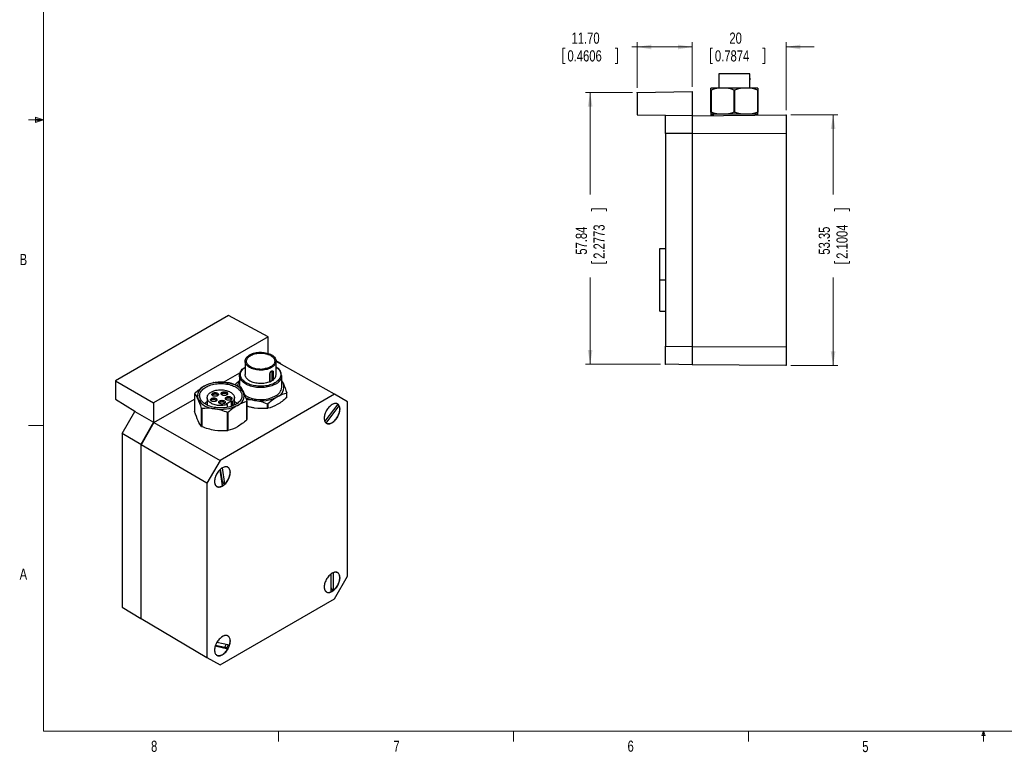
# Model space of a CAD drawing. Header units: millimetres. Extents: x 11 to 421, y 5 to 275.
# Tile 1 of 3: x 11 to 220, y 5 to 161. Entities that reach past the tile are written whole.
import ezdxf

# ---------------------------------------------------------------- set-up
doc = ezdxf.new("R2010")
doc.units = ezdxf.units.MM
doc.header["$PDSIZE"] = -1
doc.styles.add('SLDTEXTSTYLE0', font='TXT', dxfattribs={"width": 0.75})
doc.dimstyles.new('SLDDIMSTYLE0', dxfattribs={"dimtxt": 2.38125, "dimasz": 3, "dimexe": 0, "dimexo": 0.0625, "dimgap": 0.595313, "dimtad": 0, "dimrnd": 1e-09, "dimzin": 12, "dimdsep": 46, "dimtxsty": 'SLDTEXTSTYLE0', "dimsah": 1, "dimcen": 0.09, "dimadec": 0, "dimazin": 0, "dimtfac": 1, "dimtofl": 0, "dimtmove": 0, "dimatfit": 3, "dimfxl": 1, "dimtolj": 1, "dimtzin": 12, "dimarcsym": 0})
doc.dimstyles.new('SLDDIMSTYLE1', dxfattribs={"dimtxt": 2.38125, "dimasz": 3, "dimexe": 0, "dimexo": 0.0625, "dimgap": 0.595313, "dimtad": 0, "dimrnd": 1e-09, "dimzin": 12, "dimdsep": 46, "dimtxsty": 'SLDTEXTSTYLE0', "dimsah": 1, "dimcen": 0.09, "dimadec": 0, "dimazin": 0, "dimtfac": 1, "dimtofl": 0, "dimtmove": 0, "dimatfit": 3, "dimfxl": 1, "dimtolj": 1, "dimtzin": 12, "dimarcsym": 0})
doc.dimstyles.new('SLDDIMSTYLE2', dxfattribs={"dimtxt": 2.38125, "dimasz": 3, "dimexe": 0, "dimexo": 0.0625, "dimgap": 0.595313, "dimtad": 0, "dimrnd": 1e-09, "dimzin": 4, "dimdsep": 46, "dimtxsty": 'SLDTEXTSTYLE0', "dimsah": 1, "dimcen": 0.09, "dimadec": 0, "dimazin": 0, "dimtfac": 1, "dimtofl": 0, "dimtmove": 0, "dimatfit": 3, "dimfxl": 1, "dimtolj": 1, "dimtzin": 12, "dimarcsym": 0})

# ---------------------------------------------------------------- blocks, each defined once
blk = doc.blocks.new('*D7')
at = {"color": 7, "linetype": 'Continuous', "lineweight": 0}
for p, q in [((174.92, 141.18), (184.92, 141.18)), ((183.92, 141.18), (183.92, 124.22)), ((184.21, 121.19), (187.42, 121.19)), ((184.21, 121.19), (184.21, 120.7)), ((187.42, 121.19), (187.42, 120.7)), ((184.21, 109.59), (184.21, 110.07)), ((184.21, 109.59), (187.42, 109.59)), ((187.42, 109.59), (187.42, 110.07)), ((183.92, 87.84), (183.92, 106.55)), ((174.92, 87.84), (184.92, 87.84))]:
    blk.add_line(p, q, dxfattribs=at)
for points in [[(183.92, 141.18), (183.42, 138.18), (184.42, 138.18)], [(183.92, 87.84), (184.42, 90.84), (183.42, 90.84)]]:
    blk.add_solid(points, dxfattribs=at)
at = {"color": 7, "linetype": 'Continuous', "lineweight": 0, "char_height": 2.381, "attachment_point": 1, "rotation": 90, "style": 'SLDTEXTSTYLE0'}
for s, insert in [('2.1004', (184.63, 110.55)), ('53.35', (180.85, 111.43))]:
    blk.add_mtext(s, dxfattribs=dict(at, insert=insert))
blk = doc.blocks.new('*D8')
at = {"color": 7, "linetype": 'Continuous', "lineweight": 0}
for p, q in [((141.22, 145.95), (131.22, 145.95)), ((132.22, 145.95), (132.22, 124.22)), ((132.51, 121.19), (135.72, 121.19)), ((132.51, 121.19), (132.51, 120.7)), ((135.72, 121.19), (135.72, 120.7)), ((132.51, 109.59), (132.51, 110.07)), ((132.51, 109.59), (135.72, 109.59)), ((135.72, 109.59), (135.72, 110.07)), ((132.22, 88.11), (132.22, 106.55)), ((147.22, 88.11), (131.22, 88.11))]:
    blk.add_line(p, q, dxfattribs=at)
for points in [[(132.22, 145.95), (131.72, 142.95), (132.72, 142.95)], [(132.22, 88.11), (132.72, 91.11), (131.72, 91.11)]]:
    blk.add_solid(points, dxfattribs=at)
at = {"color": 7, "linetype": 'Continuous', "lineweight": 0, "char_height": 2.381, "attachment_point": 1, "rotation": 90, "style": 'SLDTEXTSTYLE0'}
for s, insert in [('57.84', (129.15, 111.43)), ('2.2773', (132.93, 110.55))]:
    blk.add_mtext(s, dxfattribs=dict(at, insert=insert))
blk = doc.blocks.new('*D9')
at = {"color": 7, "linetype": 'Continuous', "lineweight": 0}
for p, q in [((126.42, 155.38), (126.42, 152.16)), ((126.42, 155.38), (126.9, 155.38)), ((138.02, 155.38), (137.54, 155.38)), ((138.02, 155.38), (138.02, 152.16)), ((142.22, 155.66), (141.06, 155.66)), ((142.22, 146.95), (142.22, 156.66)), ((153.92, 155.66), (142.22, 155.66)), ((153.92, 147.16), (153.92, 156.66)), ((126.42, 152.16), (126.9, 152.16)), ((138.02, 152.16), (137.54, 152.16))]:
    blk.add_line(p, q, dxfattribs=at)
for points in [[(142.22, 155.66), (145.22, 155.16), (145.22, 156.16)], [(153.92, 155.66), (150.92, 156.16), (150.92, 155.16)]]:
    blk.add_solid(points, dxfattribs=at)
at = {"color": 7, "linetype": 'Continuous', "lineweight": 0, "char_height": 2.381, "attachment_point": 1, "style": 'SLDTEXTSTYLE0'}
for s, insert in [('11.70', (128.26, 158.73)), ('0.4606', (127.39, 154.95))]:
    blk.add_mtext(s, dxfattribs=dict(at, insert=insert))
blk = doc.blocks.new('*D10')
at = {"color": 7, "linetype": 'Continuous', "lineweight": 0}
for p, q in [((153.92, 155.66), (147.92, 155.66)), ((153.92, 147.16), (153.92, 156.66)), ((157.81, 155.38), (157.81, 152.16)), ((157.81, 155.38), (158.29, 155.38)), ((169.41, 155.38), (168.93, 155.38)), ((169.41, 155.38), (169.41, 152.16)), ((173.92, 142.18), (173.92, 156.66)), ((173.92, 155.66), (179.92, 155.66)), ((157.81, 152.16), (158.29, 152.16)), ((169.41, 152.16), (168.93, 152.16))]:
    blk.add_line(p, q, dxfattribs=at)
for points in [[(153.92, 155.66), (150.92, 156.16), (150.92, 155.16)], [(173.92, 155.66), (176.92, 155.16), (176.92, 156.16)]]:
    blk.add_solid(points, dxfattribs=at)
at = {"color": 7, "linetype": 'Continuous', "lineweight": 0, "char_height": 2.381, "attachment_point": 1, "style": 'SLDTEXTSTYLE0'}
for s, insert in [('20', (161.85, 158.73)), ('0.7874', (158.77, 154.95))]:
    blk.add_mtext(s, dxfattribs=dict(at, insert=insert))

msp = doc.modelspace()

# ---------------------------------------------------------------- linework, layer by layer
at = {"color": 7, "linetype": 'Continuous', "lineweight": 0}
for p, q in [((15.907, 270.309), (15.907, 9.959)), ((14.2, 140.744), (14.2, 139.56)), ((15.907, 140.134), (14.2, 140.744)), ((15.907, 140.134), (12.732, 140.134)), ((15.907, 140.134), (14.2, 140.363)), ((15.907, 140.134), (14.2, 139.872)), ((15.907, 140.134), (14.2, 139.56)), ((15.907, 75.046), (12.732, 75.046)), ((415.957, 9.959), (15.907, 9.959)), ((65.907, 9.959), (65.907, 7.805)), ((115.913, 9.959), (115.913, 7.805)), ((165.919, 9.959), (165.919, 7.805)), ((215.589, 9.081), (215.925, 9.959)), ((216.244, 9.081), (215.589, 9.081)), ((215.925, 9.959), (215.925, 7.805)), ((215.925, 9.959), (216.244, 9.081))]:
    msp.add_line(p, q, dxfattribs=at)
at = {"color": 7, "linetype": 'Continuous', "lineweight": 30}
for p, q in [((166.222, 149.932), (159.622, 149.932)), ((160.422, 146.919), (157.922, 146.919)), ((165.422, 146.919), (160.422, 146.919)), ((167.922, 146.919), (165.422, 146.919)), ((166.189, 146.919), (166.189, 148.582)), ((142.222, 145.953), (153.922, 146.157)), ((142.222, 145.953), (142.222, 141.215)), ((153.922, 146.157), (153.922, 141.114)), ((157.922, 146.486), (157.963, 146.486)), ((157.922, 141.752), (157.922, 146.486)), ((157.963, 146.486), (157.963, 141.752)), ((162.881, 146.486), (162.963, 146.486)), ((162.881, 141.752), (162.881, 146.486)), ((162.963, 146.486), (162.963, 141.752)), ((167.881, 141.752), (167.881, 146.486)), ((167.881, 146.486), (167.922, 146.486)), ((167.922, 146.486), (167.922, 141.752)), ((142.222, 141.215), (148.222, 141.11)), ((148.222, 141.073), (153.922, 141.114)), ((148.222, 141.11), (148.222, 141.073)), ((148.222, 137.223), (148.222, 141.073)), ((153.922, 141.01), (173.922, 141.185)), ((153.922, 141.114), (153.922, 137.264)), ((157.922, 141.752), (157.963, 141.752)), ((160.422, 141.319), (157.922, 141.319)), ((158.422, 141.132), (157.922, 141.132)), ((165.422, 141.319), (160.422, 141.319)), ((162.881, 141.752), (162.963, 141.752)), ((167.922, 141.319), (165.422, 141.319)), ((167.922, 141.132), (167.422, 141.132)), ((167.881, 141.752), (167.922, 141.752)), ((173.922, 141.185), (173.922, 137.233)), ((153.922, 137.264), (148.222, 137.223)), ((148.222, 137.223), (148.222, 91.944)), ((153.922, 137.264), (153.922, 91.903)), ((173.922, 137.233), (153.922, 137.16)), ((173.922, 137.233), (173.922, 91.788)), ((147.022, 112.734), (148.222, 112.734)), ((147.022, 106.084), (147.022, 112.734)), ((147.022, 99.434), (147.022, 106.084)), ((147.022, 106.084), (148.222, 106.084)), ((147.022, 99.434), (148.222, 99.434)), ((55.266, 98.445), (31.197, 84.55)), ((63.683, 93.919), (55.266, 98.445)), ((63.683, 93.919), (39.326, 79.858)), ((63.683, 90.421), (63.683, 93.919)), ((148.222, 88.11), (148.222, 91.944)), ((148.222, 91.944), (153.922, 91.903)), ((153.922, 91.903), (153.922, 88.01)), ((153.922, 91.86), (173.922, 91.788)), ((173.922, 91.788), (173.922, 87.836)), ((66.406, 88.229), (65.41, 88.804)), ((77.825, 81.694), (65.411, 88.684)), ((66.406, 88.124), (66.406, 88.229)), ((153.922, 88.01), (148.222, 88.11)), ((173.922, 87.836), (153.922, 88.01)), ((54.229, 84.258), (57.711, 86.268)), ((64.093, 84.365), (64.093, 86.121)), ((64.599, 86.494), (64.48, 86.562)), ((64.48, 86.562), (64.48, 84.562)), ((64.599, 86.494), (64.599, 84.738)), ((64.75, 86.5), (64.75, 84.744)), ((31.197, 84.55), (31.197, 80.681)), ((31.197, 84.55), (39.326, 79.858)), ((64.133, 84.435), (64.184, 84.406)), ((64.679, 84.692), (64.599, 84.738)), ((48.061, 81.87), (48.061, 78.005)), ((67.655, 81.033), (67.655, 81.958)), ((67.676, 81.078), (67.676, 82.004)), ((31.197, 80.681), (35.366, 78.104)), ((39.326, 79.858), (39.326, 75.74)), ((39.378, 75.685), (48.061, 80.698)), ((77.825, 81.694), (53.469, 67.634)), ((54.793, 79.694), (55.853, 80.306)), ((55.077, 79.53), (54.793, 79.694)), ((56.137, 80.142), (55.853, 80.306)), ((55.853, 80.306), (55.853, 79.13)), ((56.137, 80.142), (56.137, 79.232)), ((59.169, 76.287), (59.169, 80.152)), ((59.191, 80.198), (59.191, 76.332)), ((63.56, 78.702), (63.56, 79.628)), ((63.639, 79.64), (63.639, 78.714)), ((80.619, 80.081), (77.825, 81.694)), ((78.378, 79.682), (78.352, 79.706)), ((80.619, 42.973), (80.619, 80.081)), ((32.643, 73.358), (35.366, 78.073)), ((35.366, 78.104), (35.366, 78.073)), ((35.366, 78.073), (39.326, 75.74)), ((49.531, 74.838), (49.531, 78.704)), ((49.589, 78.67), (49.589, 74.805)), ((55.075, 73.956), (55.075, 77.822)), ((55.077, 78.929), (55.077, 79.53)), ((55.154, 77.834), (55.154, 73.969)), ((56.526, 79.416), (56.537, 79.407)), ((78.513, 79.602), (75.77, 75.952)), ((76.079, 75.584), (78.822, 79.233)), ((78.822, 79.233), (78.54, 79.397)), ((39.326, 75.74), (36.604, 71.024)), ((39.378, 75.685), (36.655, 70.97)), ((39.378, 75.685), (53.469, 67.634)), ((75.77, 75.952), (75.755, 75.961)), ((75.763, 75.967), (75.77, 75.952)), ((75.963, 75.651), (76.079, 75.584)), ((75.994, 75.622), (76.028, 75.611)), ((36.604, 71.024), (32.643, 73.358)), ((32.643, 73.358), (32.643, 36.387)), ((36.604, 71.024), (36.604, 33.986)), ((50.674, 62.793), (36.655, 70.97)), ((36.655, 33.98), (36.655, 70.97)), ((53.469, 67.634), (50.674, 62.793)), ((53.416, 65.614), (53.95, 62.196)), ((53.978, 63.136), (53.569, 65.755)), ((53.974, 66.048), (53.974, 66.048)), ((54.508, 62.625), (53.974, 66.048)), ((55.043, 66.211), (55.017, 66.236)), ((50.674, 62.793), (50.674, 25.686)), ((52.659, 62.151), (52.694, 62.141)), ((54.225, 62.788), (54.508, 62.625)), ((77.014, 43.389), (77.014, 39.611)), ((77.084, 40.472), (77.084, 43.443)), ((77.579, 43.719), (77.575, 43.721)), ((77.579, 39.937), (77.579, 43.719)), ((77.825, 38.133), (80.619, 42.973)), ((78.378, 43.754), (78.352, 43.779)), ((77.296, 40.101), (77.579, 39.937)), ((53.469, 24.072), (77.825, 38.133)), ((75.994, 39.694), (76.028, 39.684)), ((32.643, 36.387), (36.604, 33.986)), ((36.604, 33.986), (38.403, 32.946)), ((36.655, 33.98), (50.674, 25.686)), ((55.043, 30.283), (55.017, 30.308)), ((52.461, 28.137), (55.144, 27.528)), ((52.519, 28.297), (54.472, 27.854)), ((55.467, 28.251), (52.786, 28.859)), ((55.144, 27.528), (54.861, 27.691)), ((50.674, 25.686), (53.469, 24.072)), ((52.659, 26.223), (52.694, 26.213))]:
    msp.add_line(p, q, dxfattribs=at)
at = {"color": 7, "linetype": 'Continuous', "lineweight": 30, "flags": 128}
for points in [[(64.445, 87.399), (64.229, 87.286), (63.997, 87.183), (63.751, 87.093), (63.491, 87.016), (63.221, 86.952), (62.942, 86.903), (62.656, 86.868), (62.367, 86.847), (62.075, 86.842), (61.783, 86.851), (61.494, 86.875), (61.21, 86.914), (60.933, 86.967), (60.665, 87.034), (60.409, 87.114), (60.166, 87.208), (59.938, 87.313), (59.727, 87.429), (59.534, 87.556), (59.362, 87.692), (59.212, 87.837), (59.084, 87.988), (58.98, 88.146), (58.9, 88.308), (58.845, 88.473), (58.816, 88.641), (58.813, 88.81), (58.836, 88.978), (58.884, 89.144), (58.957, 89.307), (59.056, 89.466), (59.178, 89.619), (59.323, 89.765), (59.49, 89.903), (59.677, 90.033), (59.883, 90.152), (60.107, 90.26), (60.347, 90.356), (60.6, 90.44), (60.865, 90.51), (61.14, 90.567), (61.423, 90.61), (61.711, 90.637), (62.002, 90.65), (62.294, 90.649), (62.584, 90.632), (62.871, 90.6), (63.152, 90.554), (63.425, 90.494), (63.687, 90.42), (63.937, 90.333), (64.173, 90.234), (64.393, 90.123), (64.594, 90.001), (64.777, 89.87), (64.938, 89.729), (65.078, 89.581), (65.194, 89.427), (65.286, 89.267), (65.353, 89.103), (65.395, 88.936), (65.411, 88.768), (65.401, 88.599), (65.366, 88.432), (65.305, 88.267), (65.219, 88.106), (65.109, 87.95), (64.975, 87.8), (64.819, 87.658), (64.642, 87.524), (64.445, 87.399)], [(64.233, 87.522), (64.025, 87.413), (63.8, 87.315), (63.56, 87.23), (63.308, 87.158), (63.045, 87.101), (62.774, 87.057), (62.497, 87.029), (62.217, 87.016), (61.936, 87.018), (61.656, 87.035), (61.38, 87.067), (61.111, 87.114), (60.85, 87.175), (60.601, 87.25), (60.365, 87.338), (60.144, 87.439), (59.941, 87.551), (59.756, 87.673), (59.593, 87.805), (59.451, 87.946), (59.333, 88.093), (59.239, 88.246), (59.171, 88.404), (59.128, 88.564), (59.111, 88.726), (59.121, 88.888), (59.158, 89.049), (59.22, 89.208), (59.307, 89.362), (59.419, 89.511), (59.555, 89.653), (59.713, 89.787), (59.893, 89.912), (60.092, 90.027), (60.308, 90.131), (60.541, 90.222), (60.787, 90.3), (61.045, 90.365), (61.312, 90.416), (61.586, 90.452), (61.865, 90.472), (62.146, 90.478), (62.427, 90.469), (62.705, 90.444), (62.978, 90.404), (63.243, 90.35), (63.498, 90.282), (63.741, 90.2), (63.97, 90.106), (64.182, 89.999), (64.376, 89.882), (64.551, 89.755), (64.703, 89.618), (64.833, 89.474), (64.94, 89.324), (65.021, 89.168), (65.077, 89.009), (65.106, 88.848), (65.109, 88.686), (65.086, 88.524), (65.037, 88.364), (64.962, 88.207), (64.862, 88.056), (64.738, 87.91), (64.591, 87.772), (64.422, 87.642), (64.233, 87.522)], [(65.293, 83.888), (65.043, 83.755), (64.777, 83.632), (64.495, 83.522), (64.2, 83.424), (63.892, 83.34), (63.575, 83.269), (63.249, 83.212), (62.916, 83.169), (62.579, 83.142), (62.239, 83.128), (61.898, 83.13), (61.559, 83.147), (61.223, 83.179), (60.892, 83.225), (60.568, 83.285), (60.252, 83.359), (59.948, 83.447), (59.656, 83.548), (59.377, 83.662), (59.115, 83.787), (58.87, 83.923), (58.643, 84.07), (58.436, 84.226), (58.25, 84.391), (58.086, 84.563), (57.946, 84.742), (57.829, 84.927), (57.737, 85.116), (57.669, 85.309), (57.628, 85.504), (57.611, 85.701), (57.621, 85.897), (57.657, 86.093), (57.717, 86.286), (57.803, 86.476), (57.914, 86.662), (58.049, 86.843), (58.207, 87.017), (58.387, 87.184), (58.589, 87.342), (58.811, 87.491), (58.811, 87.491)], [(65.152, 84.133), (64.907, 84.003), (64.645, 83.883), (64.369, 83.776), (64.078, 83.681), (63.776, 83.6), (63.464, 83.532), (63.143, 83.479), (62.817, 83.44), (62.486, 83.416), (62.153, 83.406), (61.82, 83.412), (61.488, 83.432), (61.16, 83.468), (60.838, 83.518), (60.524, 83.582), (60.219, 83.66), (59.925, 83.751), (59.645, 83.855), (59.379, 83.972), (59.13, 84.1), (58.899, 84.238), (58.687, 84.387), (58.496, 84.545), (58.326, 84.71), (58.18, 84.883), (58.057, 85.062), (57.958, 85.246), (57.884, 85.434), (57.836, 85.624), (57.813, 85.816), (57.816, 86.009), (57.845, 86.201), (57.9, 86.391), (57.98, 86.577), (58.085, 86.76), (58.214, 86.938), (58.367, 87.109), (58.542, 87.273), (58.738, 87.428), (58.811, 87.48)], [(64.48, 86.562), (64.4, 86.597), (64.394, 86.599)], [(64.469, 86.641), (64.47, 86.637), (64.48, 86.562)], [(65.411, 87.48), (65.432, 87.466), (65.634, 87.312), (65.814, 87.151), (65.972, 86.981), (66.107, 86.805), (66.218, 86.624), (66.305, 86.438), (66.366, 86.248), (66.401, 86.057), (66.411, 85.864), (66.395, 85.672), (66.353, 85.481), (66.286, 85.293), (66.193, 85.108), (66.076, 84.927), (65.935, 84.753), (65.771, 84.585), (65.585, 84.426), (65.378, 84.275), (65.152, 84.133)], [(50.444, 83.225), (50.694, 83.358), (50.96, 83.481), (51.242, 83.591), (51.538, 83.689), (51.845, 83.773), (52.163, 83.844), (52.489, 83.901), (52.821, 83.944), (53.158, 83.971), (53.498, 83.984), (53.839, 83.983), (54.178, 83.966), (54.514, 83.934), (54.845, 83.888), (55.17, 83.828), (55.485, 83.753), (55.789, 83.666), (56.082, 83.565), (56.36, 83.451), (56.622, 83.326), (56.868, 83.19), (57.094, 83.043), (57.301, 82.887), (57.487, 82.722), (57.651, 82.549), (57.792, 82.37), (57.908, 82.186), (58.001, 81.997), (58.068, 81.804), (58.11, 81.609), (58.126, 81.412), (58.116, 81.216), (58.081, 81.02), (58.02, 80.827), (57.934, 80.637), (57.823, 80.451), (57.688, 80.27), (57.53, 80.096), (57.35, 79.929), (57.148, 79.771), (56.926, 79.622), (56.685, 79.483), (56.427, 79.354), (56.153, 79.238), (55.864, 79.134), (55.562, 79.043), (55.249, 78.965), (54.927, 78.901), (54.598, 78.851), (54.263, 78.816), (53.924, 78.796), (53.583, 78.79), (53.243, 78.799), (52.905, 78.823), (52.571, 78.862), (52.244, 78.916), (51.924, 78.983), (51.613, 79.064), (51.315, 79.159), (51.029, 79.266), (50.759, 79.385), (50.505, 79.516), (50.269, 79.658), (50.052, 79.809), (49.855, 79.97), (49.68, 80.139), (49.528, 80.315), (49.399, 80.497), (49.294, 80.684), (49.215, 80.875), (49.16, 81.069), (49.131, 81.265), (49.128, 81.461), (49.15, 81.658), (49.199, 81.852), (49.272, 82.044), (49.371, 82.232), (49.493, 82.416), (49.64, 82.593), (49.809, 82.764), (50, 82.927), (50.212, 83.08), (50.444, 83.225)], [(64.093, 84.365), (63.853, 84.271), (63.599, 84.188), (63.334, 84.119), (63.059, 84.064), (62.777, 84.023), (62.489, 83.996), (62.199, 83.984), (61.908, 83.987), (61.618, 84.005), (61.333, 84.037), (61.053, 84.084), (60.782, 84.145), (60.521, 84.219), (60.272, 84.307), (60.038, 84.407), (59.819, 84.518), (59.619, 84.64), (59.438, 84.771), (59.278, 84.912), (59.14, 85.06), (59.025, 85.214), (58.934, 85.374), (58.868, 85.537), (58.827, 85.704), (58.811, 85.872), (58.811, 85.889)], [(55.077, 79.53), (54.833, 79.457), (54.579, 79.398), (54.317, 79.353), (54.048, 79.323), (53.776, 79.308), (53.502, 79.307), (53.229, 79.321), (52.96, 79.35), (52.697, 79.393), (52.442, 79.451), (52.198, 79.522), (51.966, 79.607), (51.749, 79.703), (51.549, 79.811), (51.368, 79.929), (51.206, 80.057), (51.066, 80.192), (50.949, 80.335), (50.856, 80.484), (50.787, 80.637), (50.744, 80.793), (50.726, 80.951), (50.735, 81.109), (50.769, 81.265), (50.828, 81.42), (50.912, 81.57), (51.021, 81.715), (51.153, 81.854), (51.306, 81.984), (51.481, 82.106), (51.674, 82.218), (51.885, 82.318), (52.112, 82.407), (52.352, 82.483), (52.603, 82.546), (52.863, 82.595), (53.131, 82.629), (53.402, 82.649), (53.676, 82.653), (53.949, 82.643), (54.219, 82.618), (54.484, 82.579), (54.742, 82.525), (54.989, 82.457), (55.224, 82.376), (55.445, 82.283), (55.65, 82.178), (55.837, 82.063), (56.004, 81.938), (56.15, 81.804), (56.273, 81.663), (56.373, 81.516), (56.449, 81.364), (56.499, 81.208), (56.523, 81.051), (56.522, 80.893), (56.495, 80.736), (56.443, 80.581), (56.365, 80.429), (56.263, 80.282), (56.137, 80.142)], [(52.919, 81.388), (52.813, 81.337), (52.692, 81.3), (52.56, 81.277), (52.424, 81.269), (52.287, 81.277), (52.156, 81.3), (52.035, 81.337), (51.929, 81.388), (51.842, 81.449), (51.777, 81.519), (51.737, 81.595), (51.724, 81.673), (51.737, 81.752), (51.777, 81.828), (51.842, 81.898), (51.929, 81.959), (52.035, 82.009), (52.156, 82.047), (52.287, 82.07), (52.424, 82.077), (52.56, 82.07), (52.692, 82.047), (52.813, 82.009), (52.919, 81.959), (53.006, 81.898), (53.071, 81.828), (53.11, 81.752), (53.124, 81.673), (53.11, 81.595), (53.071, 81.519), (53.006, 81.449), (52.919, 81.388)], [(52.012, 81.347), (51.998, 81.359), (51.949, 81.419), (51.926, 81.485), (51.929, 81.552), (51.959, 81.617), (52.014, 81.676), (52.092, 81.726), (52.187, 81.764), (52.294, 81.789), (52.409, 81.799), (52.525, 81.793), (52.635, 81.772), (52.734, 81.736), (52.816, 81.689), (52.877, 81.632), (52.914, 81.568), (52.924, 81.502), (52.907, 81.435), (52.864, 81.373), (52.836, 81.347)], [(54.885, 81.559), (54.779, 81.509), (54.658, 81.471), (54.526, 81.448), (54.39, 81.441), (54.253, 81.448), (54.122, 81.471), (54.001, 81.509), (53.895, 81.559), (53.808, 81.62), (53.743, 81.69), (53.703, 81.766), (53.69, 81.845), (53.703, 81.924), (53.743, 81.999), (53.808, 82.069), (53.895, 82.131), (54.001, 82.181), (54.122, 82.218), (54.253, 82.241), (54.39, 82.249), (54.526, 82.241), (54.658, 82.218), (54.779, 82.181), (54.885, 82.131), (54.972, 82.069), (55.036, 81.999), (55.076, 81.924), (55.09, 81.845), (55.076, 81.766), (55.036, 81.69), (54.972, 81.62), (54.885, 81.559)], [(53.977, 81.518), (53.964, 81.53), (53.915, 81.591), (53.892, 81.656), (53.895, 81.723), (53.925, 81.788), (53.98, 81.847), (54.057, 81.897), (54.152, 81.936), (54.26, 81.96), (54.375, 81.97), (54.491, 81.964), (54.601, 81.943), (54.7, 81.908), (54.782, 81.861), (54.843, 81.803), (54.879, 81.74), (54.889, 81.673), (54.873, 81.607), (54.83, 81.545), (54.802, 81.518)], [(50.126, 79.755), (50.212, 79.814), (50.444, 79.958)], [(52.622, 80.253), (52.516, 80.203), (52.395, 80.165), (52.263, 80.142), (52.127, 80.134), (51.99, 80.142), (51.859, 80.165), (51.738, 80.203), (51.632, 80.253), (51.545, 80.314), (51.48, 80.384), (51.44, 80.46), (51.427, 80.539), (51.44, 80.617), (51.48, 80.693), (51.545, 80.763), (51.632, 80.824), (51.738, 80.875), (51.859, 80.912), (51.99, 80.935), (52.127, 80.943), (52.263, 80.935), (52.395, 80.912), (52.516, 80.875), (52.622, 80.824), (52.709, 80.763), (52.774, 80.693), (52.813, 80.617), (52.827, 80.539), (52.813, 80.46), (52.774, 80.384), (52.709, 80.314), (52.622, 80.253)], [(51.715, 80.212), (51.701, 80.224), (51.652, 80.284), (51.629, 80.35), (51.632, 80.417), (51.662, 80.482), (51.717, 80.541), (51.795, 80.591), (51.89, 80.629), (51.998, 80.654), (52.112, 80.664), (52.228, 80.658), (52.338, 80.637), (52.437, 80.602), (52.519, 80.554), (52.58, 80.497), (52.617, 80.434), (52.627, 80.367), (52.61, 80.301), (52.567, 80.238), (52.539, 80.212)], [(54.383, 79.726), (54.277, 79.676), (54.155, 79.639), (54.024, 79.616), (53.888, 79.608), (53.751, 79.616), (53.62, 79.639), (53.499, 79.676), (53.393, 79.726), (53.306, 79.787), (53.241, 79.857), (53.201, 79.933), (53.188, 80.012), (53.201, 80.091), (53.241, 80.167), (53.306, 80.236), (53.393, 80.298), (53.499, 80.348), (53.62, 80.385), (53.751, 80.408), (53.888, 80.416), (54.024, 80.408), (54.155, 80.385), (54.277, 80.348), (54.383, 80.298), (54.47, 80.236), (54.534, 80.167), (54.574, 80.091), (54.588, 80.012), (54.574, 79.933), (54.534, 79.857), (54.47, 79.787), (54.383, 79.726)], [(53.475, 79.685), (53.462, 79.697), (53.413, 79.758), (53.39, 79.823), (53.393, 79.89), (53.423, 79.955), (53.478, 80.014), (53.555, 80.064), (53.65, 80.103), (53.758, 80.127), (53.873, 80.137), (53.989, 80.131), (54.099, 80.11), (54.198, 80.075), (54.28, 80.028), (54.341, 79.971), (54.377, 79.907), (54.387, 79.84), (54.371, 79.774), (54.328, 79.712), (54.3, 79.685)], [(55.797, 80.543), (55.691, 80.492), (55.57, 80.455), (55.438, 80.432), (55.302, 80.424), (55.165, 80.432), (55.034, 80.455), (54.913, 80.492), (54.807, 80.543), (54.72, 80.604), (54.655, 80.674), (54.615, 80.75), (54.602, 80.828), (54.615, 80.907), (54.655, 80.983), (54.72, 81.053), (54.807, 81.114), (54.913, 81.164), (55.034, 81.202), (55.165, 81.225), (55.302, 81.232), (55.438, 81.225), (55.57, 81.202), (55.691, 81.164), (55.797, 81.114), (55.884, 81.053), (55.949, 80.983), (55.988, 80.907), (56.002, 80.828), (55.988, 80.75), (55.949, 80.674), (55.884, 80.604), (55.797, 80.543)], [(54.889, 80.502), (54.876, 80.514), (54.827, 80.574), (54.804, 80.64), (54.807, 80.707), (54.837, 80.772), (54.892, 80.831), (54.969, 80.881), (55.065, 80.919), (55.172, 80.944), (55.287, 80.954), (55.403, 80.948), (55.513, 80.927), (55.612, 80.891), (55.694, 80.844), (55.755, 80.787), (55.791, 80.723), (55.802, 80.657), (55.785, 80.59), (55.742, 80.528), (55.714, 80.502)], [(77.314, 79.522), (77.139, 79.41), (76.965, 79.278), (76.795, 79.127), (76.631, 78.96), (76.474, 78.777), (76.327, 78.582), (76.19, 78.375), (76.066, 78.16), (75.955, 77.938), (75.86, 77.713), (75.78, 77.486), (75.717, 77.26), (75.671, 77.037), (75.644, 76.821), (75.635, 76.613), (75.644, 76.416), (75.671, 76.231), (75.717, 76.061), (75.78, 75.908), (75.86, 75.773), (75.955, 75.658), (76.066, 75.564), (76.19, 75.493), (76.327, 75.444), (76.474, 75.418), (76.631, 75.417), (76.795, 75.439), (76.965, 75.484), (77.139, 75.553), (77.314, 75.643), (77.49, 75.755), (77.663, 75.887), (77.833, 76.038), (77.997, 76.205), (78.154, 76.388), (78.301, 76.584), (78.438, 76.79), (78.562, 77.005), (78.673, 77.227), (78.768, 77.453), (78.848, 77.679), (78.911, 77.905), (78.957, 78.128), (78.984, 78.344), (78.993, 78.552), (78.984, 78.749), (78.957, 78.934), (78.911, 79.104), (78.848, 79.257), (78.768, 79.392), (78.673, 79.507), (78.562, 79.601), (78.438, 79.672), (78.301, 79.721), (78.154, 79.747), (77.997, 79.749), (77.833, 79.727), (77.663, 79.681), (77.49, 79.613), (77.314, 79.522)], [(50.715, 79.407), (50.721, 79.412), (50.726, 79.416)], [(76.079, 75.584), (76.208, 75.514), (76.349, 75.469), (76.502, 75.449), (76.663, 75.453), (76.832, 75.482), (77.006, 75.536), (77.183, 75.613), (77.362, 75.713), (77.54, 75.835), (77.715, 75.978), (77.886, 76.139), (78.049, 76.317), (78.204, 76.51), (78.349, 76.715), (78.481, 76.93), (78.599, 77.154), (78.702, 77.382), (78.789, 77.612), (78.859, 77.843), (78.911, 78.07), (78.944, 78.292), (78.958, 78.506), (78.952, 78.71), (78.928, 78.9), (78.884, 79.075), (78.822, 79.233)], [(53.98, 66.051), (53.804, 65.939), (53.63, 65.807), (53.461, 65.657), (53.296, 65.489), (53.14, 65.307), (52.992, 65.111), (52.856, 64.904), (52.732, 64.689), (52.621, 64.467), (52.525, 64.242), (52.445, 64.015), (52.382, 63.789), (52.337, 63.567), (52.309, 63.35), (52.3, 63.142), (52.309, 62.945), (52.337, 62.76), (52.382, 62.591), (52.445, 62.437), (52.525, 62.303), (52.621, 62.188), (52.732, 62.094), (52.856, 62.022), (52.992, 61.973), (53.14, 61.948), (53.296, 61.946), (53.461, 61.968), (53.63, 62.013), (53.804, 62.082), (53.98, 62.173), (54.155, 62.285), (54.329, 62.417), (54.498, 62.567), (54.663, 62.735), (54.819, 62.917), (54.967, 63.113), (55.103, 63.319), (55.228, 63.535), (55.338, 63.756), (55.434, 63.982), (55.514, 64.209), (55.577, 64.435), (55.622, 64.657), (55.65, 64.873), (55.659, 65.081), (55.65, 65.279), (55.622, 65.463), (55.577, 65.633), (55.514, 65.786), (55.434, 65.921), (55.338, 66.036), (55.228, 66.13), (55.103, 66.202), (54.967, 66.251), (54.819, 66.276), (54.663, 66.278), (54.498, 66.256), (54.329, 66.21), (54.155, 66.142), (53.98, 66.051)], [(54.508, 62.625), (54.674, 62.799), (54.831, 62.988), (54.978, 63.19), (55.113, 63.403), (55.235, 63.625), (55.343, 63.852), (55.434, 64.082), (55.508, 64.313), (55.565, 64.541), (55.603, 64.765), (55.621, 64.981), (55.621, 65.188), (55.601, 65.382), (55.563, 65.561), (55.505, 65.724), (55.43, 65.868), (55.338, 65.992), (55.23, 66.094), (55.108, 66.173), (54.972, 66.229), (54.824, 66.26), (54.666, 66.267), (54.501, 66.248), (54.329, 66.205), (54.152, 66.138), (53.974, 66.048)], [(52.3, 63.153), (52.303, 63.056), (52.322, 62.863), (52.361, 62.683), (52.418, 62.521), (52.493, 62.376), (52.585, 62.253), (52.693, 62.15), (52.816, 62.071), (52.952, 62.015), (53.1, 61.984), (53.257, 61.977), (53.423, 61.996), (53.595, 62.039), (53.771, 62.106), (53.95, 62.196)], [(77.314, 43.594), (77.139, 43.482), (76.965, 43.35), (76.795, 43.2), (76.631, 43.032), (76.474, 42.85), (76.327, 42.654), (76.19, 42.447), (76.066, 42.232), (75.955, 42.01), (75.86, 41.785), (75.78, 41.558), (75.717, 41.332), (75.671, 41.11), (75.644, 40.893), (75.635, 40.685), (75.644, 40.488), (75.671, 40.303), (75.717, 40.133), (75.78, 39.98), (75.86, 39.846), (75.955, 39.731), (76.066, 39.637), (76.19, 39.565), (76.327, 39.516), (76.474, 39.491), (76.631, 39.489), (76.795, 39.511), (76.965, 39.556), (77.139, 39.625), (77.314, 39.716), (77.49, 39.827), (77.663, 39.959), (77.833, 40.11), (77.997, 40.277), (78.154, 40.46), (78.301, 40.656), (78.438, 40.862), (78.562, 41.078), (78.673, 41.299), (78.768, 41.525), (78.848, 41.752), (78.911, 41.978), (78.957, 42.2), (78.984, 42.416), (78.993, 42.624), (78.984, 42.822), (78.957, 43.006), (78.911, 43.176), (78.848, 43.329), (78.768, 43.464), (78.673, 43.579), (78.562, 43.673), (78.438, 43.745), (78.301, 43.794), (78.154, 43.819), (77.997, 43.821), (77.833, 43.799), (77.663, 43.753), (77.49, 43.685), (77.314, 43.594)], [(77.579, 39.937), (77.754, 40.084), (77.923, 40.249), (78.084, 40.43), (78.237, 40.626), (78.379, 40.834), (78.508, 41.051), (78.623, 41.276), (78.723, 41.505), (78.806, 41.736), (78.872, 41.966), (78.92, 42.192), (78.948, 42.413), (78.958, 42.624), (78.948, 42.825), (78.92, 43.012), (78.872, 43.184), (78.806, 43.338), (78.723, 43.472), (78.623, 43.586), (78.508, 43.678), (78.379, 43.746), (78.237, 43.79), (78.084, 43.809), (77.923, 43.804), (77.754, 43.774), (77.579, 43.719)], [(77.014, 40.417), (77.014, 40.418), (77.084, 40.472)], [(53.98, 30.123), (53.804, 30.011), (53.63, 29.879), (53.461, 29.729), (53.296, 29.561), (53.14, 29.379), (52.992, 29.183), (52.856, 28.977), (52.732, 28.761), (52.621, 28.54), (52.525, 28.314), (52.445, 28.087), (52.382, 27.861), (52.337, 27.639), (52.309, 27.423), (52.3, 27.215), (52.309, 27.017), (52.337, 26.833), (52.382, 26.663), (52.445, 26.51), (52.525, 26.375), (52.621, 26.26), (52.732, 26.166), (52.856, 26.094), (52.992, 26.045), (53.14, 26.02), (53.296, 26.018), (53.461, 26.04), (53.63, 26.086), (53.804, 26.154), (53.98, 26.245), (54.155, 26.357), (54.329, 26.489), (54.498, 26.639), (54.663, 26.807), (54.819, 26.989), (54.967, 27.185), (55.103, 27.392), (55.228, 27.607), (55.338, 27.828), (55.434, 28.054), (55.514, 28.281), (55.577, 28.507), (55.622, 28.729), (55.65, 28.946), (55.659, 29.154), (55.65, 29.351), (55.622, 29.536), (55.577, 29.705), (55.514, 29.858), (55.434, 29.993), (55.338, 30.108), (55.228, 30.202), (55.103, 30.274), (54.967, 30.323), (54.819, 30.348), (54.663, 30.35), (54.498, 30.328), (54.329, 30.283), (54.155, 30.214), (53.98, 30.123)], [(55.467, 28.251), (55.534, 28.481), (55.583, 28.708), (55.613, 28.929), (55.624, 29.141), (55.615, 29.342), (55.587, 29.53), (55.541, 29.703), (55.476, 29.858), (55.394, 29.994), (55.295, 30.109), (55.181, 30.202), (55.053, 30.272), (54.911, 30.317), (54.759, 30.338), (54.598, 30.334), (54.43, 30.306), (54.255, 30.252), (54.078, 30.175), (53.909, 30.081)], [(52.397, 27.937), (52.39, 27.908), (52.341, 27.681), (52.311, 27.46), (52.3, 27.248), (52.309, 27.046), (52.336, 26.858), (52.383, 26.685), (52.447, 26.53), (52.53, 26.394), (52.628, 26.279), (52.743, 26.187), (52.871, 26.117), (53.012, 26.071), (53.164, 26.05), (53.326, 26.054), (53.494, 26.083), (53.668, 26.136), (53.846, 26.213), (54.025, 26.313), (54.203, 26.435), (54.378, 26.577), (54.548, 26.737), (54.712, 26.915), (54.867, 27.108), (55.012, 27.313), (55.144, 27.528)]]:
    msp.add_lwpolyline(points, dxfattribs=at)
at = {"color": 7, "linetype": 'Continuous', "lineweight": 30}
for centre, radius, start, end in [((64.606, 85.714), 1.951, 290.63619, 65.61168), ((53.615, 76.629), 7.659, 80.18873, 117.39735), ((53.56, 75.049), 9.3, 98.5464, 99.03968), ((54.647, 79.62), 4.564, 33.43888, 86.5665), ((59.228, 83.053), 2.138, 139.14146, 165.65276), ((64.08, 84.418), 0.054, 284.71225, 353.55185), ((62.885, 87.228), 3.107, 294.72004, 305.27459), ((64.669, 84.87), 0.15, 242.0738, 302.59817), ((63.946, 85.973), 1.468, 303.21138, 356.71673), ((64.859, 83.213), 2.206, 290.93476, 19.26832), ((64.829, 82.941), 2.337, 25.34152, 40.29728), ((50.171, 80.919), 2.314, 154.47808, 155.725), ((50.879, 81.369), 2.206, 110.93476, 199.26832), ((56.373, 81.407), 2.206, 290.93476, 19.26832), ((54.981, 78.686), 5.421, 59.64923, 60.35614), ((64.341, 83.431), 2.282, 294.6523, 354.02756), ((65.566, 82.956), 2.314, 334.47808, 335.725), ((52.605, 83.156), 4.564, 213.43888, 266.5665), ((52.44, 76.828), 3.709, 117.52525, 128.23732), ((54.791, 76.796), 3.747, 51.81719, 62.42025), ((54.862, 76.576), 3.902, 54.53969, 60.07472), ((62.124, 87.382), 6.808, 240.05425, 297.74774), ((61.798, 87.156), 6.821, 245.08436, 261.73349), ((57.081, 81.149), 2.314, 334.47808, 335.725), ((62.122, 87.953), 7.659, 260.18873, 297.39735), ((62.178, 88.825), 9.3, 278.5464, 279.03968), ((65.566, 82.03), 2.314, 334.47808, 335.725), ((77.978, 78.566), 1.166, 62.68287, 125.90436), ((52.271, 83.382), 5.421, 239.64923, 240.35614), ((53.637, 86.147), 7.659, 260.18873, 297.39735), ((53.692, 87.019), 9.3, 278.5464, 279.03968), ((62.178, 87.899), 9.3, 278.5464, 279.03968), ((77.626, 78.954), 1.049, 23.20219, 35.30291), ((57.081, 77.284), 2.314, 334.47808, 335.725), ((52.271, 79.516), 5.421, 239.64923, 240.35614), ((53.692, 83.154), 9.3, 278.5464, 279.03968), ((51.983, 65.104), 2.802, 311.12127, 315.39881), ((52.105, 64.944), 3.059, 306.09118, 314.70524), ((76.598, 40.439), 0.927, 193.50509, 296.64495), ((75.786, 42.028), 2.484, 299.60339, 308.32601), ((51.501, 29.619), 3.456, 329.28463, 339.62037), ((51.426, 29.664), 3.996, 329.95121, 340.26289)]:
    msp.add_arc(centre, radius, start, end, dxfattribs=at)
for points, degree in [([(159.622, 149.932), (159.622, 146.919)], 1), ([(166.222, 149.033), (166.222, 149.932)], 1), ([(157.922, 146.486), (157.922, 146.751), (157.922, 146.919), (157.922, 146.919)], 3), ([(160.422, 146.919), (159.583, 146.919), (158.766, 146.751), (157.963, 146.486)], 3), ([(162.881, 146.486), (162.077, 146.751), (161.26, 146.919), (160.422, 146.919)], 3), ([(165.422, 146.919), (164.583, 146.919), (163.766, 146.751), (162.963, 146.486)], 3), ([(167.881, 146.486), (167.077, 146.751), (166.26, 146.919), (165.422, 146.919)], 3), ([(166.19, 146.919), (166.19, 148.582)], 1), ([(167.922, 146.919), (167.922, 146.919), (167.922, 146.751), (167.922, 146.486)], 3), ([(157.922, 141.752), (157.922, 141.488), (157.922, 141.319), (157.922, 141.319)], 3), ([(160.422, 141.319), (159.583, 141.319), (158.766, 141.488), (157.963, 141.752)], 3), ([(158.422, 141.319), (158.422, 141.05)], 1), ([(162.881, 141.752), (162.077, 141.488), (161.26, 141.319), (160.422, 141.319)], 3), ([(165.422, 141.319), (164.583, 141.319), (163.766, 141.488), (162.963, 141.752)], 3), ([(167.881, 141.752), (167.077, 141.488), (166.26, 141.319), (165.422, 141.319)], 3), ([(167.422, 141.128), (167.422, 141.319)], 1), ([(167.922, 141.319), (167.922, 141.319), (167.922, 141.488), (167.922, 141.752)], 3), ([(58.811, 88.746), (58.811, 85.889)], 1), ([(65.411, 85.889), (65.411, 88.746)], 1), ([(64.133, 84.412), (64.133, 86.167)], 1), ([(50.09, 83.429), (50.775, 83.824), (51.442, 84.071), (52.098, 84.234)], 3), ([(52.177, 84.246), (53.074, 84.324), (53.985, 84.32), (54.92, 84.176)], 3), ([(54.92, 84.176), (55.856, 84.031), (56.766, 83.753), (57.663, 83.398)], 3), ([(57.611, 85.725), (57.611, 83.417)], 1), ([(66.611, 83.194), (66.611, 85.725)], 1), ([(66.941, 83.941), (67.192, 83.401), (67.436, 82.738), (67.676, 82.004)], 3), ([(48.796, 80.641), (48.546, 81.181), (48.302, 81.569), (48.061, 81.87)], 3), ([(48.083, 81.916), (48.739, 82.511), (49.406, 83.033), (50.09, 83.429)], 3), ([(57.721, 83.365), (57.961, 83.063), (58.205, 82.675), (58.456, 82.135)], 3), ([(58.456, 82.135), (58.706, 81.595), (58.95, 80.931), (59.191, 80.198)], 3), ([(67.655, 81.958), (66.998, 81.796), (66.332, 81.548), (65.647, 81.153)], 3), ([(49.531, 78.704), (49.291, 79.437), (49.047, 80.101), (48.796, 80.641)], 3), ([(50.585, 80.04), (50.443, 79.958)], 1), ([(50.726, 80.979), (50.726, 79.401)], 1), ([(56.526, 79.401), (56.526, 80.979)], 1), ([(56.808, 79.958), (56.667, 80.04)], 1), ([(59.169, 80.152), (58.513, 79.989), (57.846, 79.742), (57.162, 79.347)], 3), ([(63.56, 79.628), (62.663, 79.983), (61.753, 80.261), (60.817, 80.406)], 3), ([(65.647, 81.153), (64.962, 80.758), (64.295, 80.235), (63.639, 79.64)], 3), ([(67.655, 81.033), (66.998, 80.438), (66.332, 79.915), (65.647, 79.52)], 3), ([(78.471, 79.628), (78.317, 79.717)], 1), ([(48.796, 76.068), (48.546, 76.608), (48.302, 77.271), (48.061, 78.005)], 3), ([(52.332, 78.6), (51.396, 78.744), (50.486, 78.748), (49.589, 78.67)], 3), ([(55.075, 77.822), (54.178, 78.177), (53.267, 78.455), (52.332, 78.6)], 3), ([(57.162, 79.347), (56.477, 78.951), (55.81, 78.429), (55.154, 77.834)], 3), ([(63.56, 78.702), (62.663, 78.625), (61.753, 78.628), (60.817, 78.773)], 3), ([(65.647, 79.52), (64.962, 79.125), (64.295, 78.877), (63.639, 78.714)], 3), ([(78.54, 79.397), (78.306, 79.326)], 1), ([(49.531, 74.838), (49.291, 75.14), (49.047, 75.528), (48.796, 76.068)], 3), ([(59.169, 76.287), (58.513, 75.692), (57.846, 75.169), (57.162, 74.774)], 3), ([(75.778, 75.962), (75.78, 75.933)], 1), ([(75.967, 75.647), (76.121, 75.558)], 1), ([(52.332, 74.027), (51.396, 74.172), (50.486, 74.45), (49.589, 74.805)], 3), ([(55.075, 73.956), (54.178, 73.879), (53.267, 73.882), (52.332, 74.027)], 3), ([(57.162, 74.774), (56.477, 74.379), (55.81, 74.131), (55.154, 73.969)], 3), ([(55.137, 66.157), (54.983, 66.246)], 1), ([(53.978, 63.136), (54.06, 63.02), (54.143, 62.904), (54.225, 62.788)], 3), ([(52.633, 62.176), (52.787, 62.087)], 1), ([(78.471, 43.7), (78.317, 43.789)], 1), ([(77.084, 40.472), (77.155, 40.348), (77.226, 40.225), (77.296, 40.101)], 3), ([(75.967, 39.719), (76.121, 39.63)], 1), ([(55.137, 30.229), (54.983, 30.318)], 1), ([(54.861, 27.691), (54.731, 27.746), (54.602, 27.8), (54.472, 27.854)], 3), ([(52.633, 26.248), (52.787, 26.159)], 1)]:
    msp.add_open_spline(points, degree=degree, dxfattribs=at)
for points, knots in [([(166.189, 148.582), (166.189, 148.617), (166.19, 148.685), (166.195, 148.781), (166.202, 148.866), (166.211, 148.951), (166.218, 149.012), (166.221, 149.036), (166.222, 149.034), (166.222, 149.033)], [0, 0, 0, 0, 0.1438908, 0.2812858, 0.420333, 0.5670684, 0.8066675, 0.9135932, 1, 1, 1, 1]), ([(166.222, 149.033), (166.222, 149.033), (166.222, 149.033), (166.218, 149.005), (166.208, 148.931), (166.199, 148.834), (166.192, 148.74), (166.191, 148.682), (166.191, 148.651)], [0, 0, 0, 0, 0.0118778, 0.2691755, 0.5020332, 0.7316322, 0.8573808, 1, 1, 1, 1]), ([(166.189, 148.582), (166.19, 148.582), (166.191, 148.582), (166.189, 148.582), (166.188, 148.582)], [0, 0, 0, 0, 0.7401427, 1, 1, 1, 1]), ([(157.922, 141.294), (157.922, 141.279), (157.922, 141.216), (157.922, 141.152), (157.922, 141.139), (157.922, 141.132)], [0, 0, 0, 0, 0.133056, 0.5651822, 1, 1, 1, 1]), ([(167.922, 141.132), (167.922, 141.139), (167.922, 141.151), (167.922, 141.214), (167.922, 141.277), (167.922, 141.294)], [0, 0, 0, 0, 0.4243128, 0.8513137, 1, 1, 1, 1]), ([(63.335, 87.166), (63.329, 87.168), (63.288, 87.183), (63.209, 87.187), (63.105, 87.178), (63.01, 87.147), (62.943, 87.112), (62.911, 87.086), (62.905, 87.081)], [0, 0, 0, 0, 0.0438518, 0.2862098, 0.5092935, 0.7307704, 0.9455548, 1, 1, 1, 1]), ([(64.093, 86.121), (64.094, 86.14), (64.096, 86.177), (64.107, 86.235), (64.126, 86.293), (64.153, 86.351), (64.187, 86.409), (64.236, 86.478), (64.298, 86.553), (64.373, 86.624), (64.447, 86.669), (64.515, 86.696), (64.577, 86.711), (64.63, 86.71), (64.674, 86.693), (64.713, 86.657), (64.744, 86.596), (64.748, 86.532), (64.75, 86.5)], [0, 0, 0, 0, 0.0476842, 0.09341, 0.1382644, 0.1833969, 0.2299366, 0.2789155, 0.36079, 0.4334877, 0.5019046, 0.5739951, 0.6406322, 0.7038311, 0.7659431, 0.8294401, 0.9141295, 1, 1, 1, 1]), ([(64.093, 86.121), (64.099, 86.124), (64.11, 86.129), (64.122, 86.139), (64.13, 86.151), (64.134, 86.16), (64.133, 86.166), (64.133, 86.167)], [0, 0, 0, 0, 0.2305839, 0.4611677, 0.6917516, 0.9223354, 1, 1, 1, 1]), ([(64.133, 86.167), (64.135, 86.189), (64.137, 86.23), (64.162, 86.315), (64.211, 86.412), (64.285, 86.506), (64.353, 86.57), (64.414, 86.615), (64.468, 86.643), (64.514, 86.655), (64.53, 86.65), (64.538, 86.647)], [0, 0, 0, 0, 0.0883671, 0.1720592, 0.3242433, 0.455377, 0.563287, 0.6530335, 0.7544364, 0.8702225, 1, 1, 1, 1]), ([(64.538, 86.647), (64.549, 86.639), (64.57, 86.622), (64.594, 86.573), (64.597, 86.524), (64.599, 86.494)], [0, 0, 0, 0, 0.30224, 0.5709492, 1, 1, 1, 1]), ([(64.75, 86.5), (64.733, 86.487), (64.705, 86.478), (64.648, 86.476), (64.619, 86.482), (64.599, 86.494)], [0, 0, 0, 0, 0.5, 0.5, 1, 1, 1, 1]), ([(56.618, 83.767), (56.764, 83.895), (57.072, 84.168), (57.404, 84.442), (57.592, 84.576), (57.611, 84.59)], [0, 0, 0, 0, 0.4441984, 0.9413657, 1, 1, 1, 1]), ([(66.611, 84.572), (66.658, 84.491), (66.768, 84.304), (66.878, 84.073), (66.941, 83.941)], [0, 0, 0, 0, 0.4296422, 1, 1, 1, 1]), ([(60.817, 80.406), (60.588, 80.436), (60.13, 80.497), (59.549, 80.53), (59.203, 80.524), (59.081, 80.522)], [0, 0, 0, 0, 0.3925575, 0.7876021, 1, 1, 1, 1]), ([(60.817, 78.773), (60.588, 78.813), (60.13, 78.894), (59.586, 79.031), (59.275, 79.132), (59.191, 79.159)], [0, 0, 0, 0, 0.4192486, 0.8411533, 1, 1, 1, 1])]:
    msp.add_open_spline(points, degree=3, knots=knots, dxfattribs=at)
at = {"color": 7, "linetype": 'Continuous', "lineweight": 0}
for p in [(142.222, 145.953), (173.922, 141.185), (148.222, 88.11), (173.922, 87.836)]:
    msp.add_point(p, dxfattribs=at)

# ---------------------------------------------------------------- texts
at = {"color": 7, "linetype": 'Continuous', "lineweight": 0, "char_height": 2.381, "attachment_point": 1, "style": 'SLDTEXTSTYLE0'}
for s, insert in [('B', (10.831, 111.588)), ('A', (10.821, 44.599)), ('8', (38.78, 7.949)), ('7', (90.359, 7.957)), ('6', (140.178, 7.967)), ('5', (190.122, 7.889))]:
    msp.add_mtext(s, dxfattribs=dict(at, insert=insert))

# ---------------------------------------------------------------- dimensions: what is measured, and where the dimension line sits
at = {"color": 7, "linetype": 'Continuous', "lineweight": 0}
for p1, dimstyle, picture, middle in [((142.222, 145.953), 'SLDDIMSTYLE2', '*D9', (132.222, 155.66)), ((173.922, 141.185), 'SLDDIMSTYLE0', '*D10', (163.608, 155.66))]:
    dim = msp.add_linear_dim(base=(153.922, 155.66), p1=p1, p2=(153.922, 146.157), dimstyle=dimstyle, dxfattribs=at)
    dim.commit()
    dim.dimension.update_dxf_attribs({"geometry": picture, "text_midpoint": middle, "dimtype": 160})
for base, p1, p2, picture, middle in [((132.222, 145.953), (148.222, 88.11), (142.222, 145.953), '*D8', (132.222, 115.385)), ((183.922, 87.836), (173.922, 141.185), (173.922, 87.836), '*D7', (183.922, 115.385))]:
    dim = msp.add_linear_dim(base=base, p1=p1, p2=p2, angle=90, dimstyle='SLDDIMSTYLE1', dxfattribs=at)
    dim.commit()
    dim.dimension.update_dxf_attribs({"geometry": picture, "text_midpoint": middle, "dimtype": 160})

doc.saveas('drawing.dxf')
